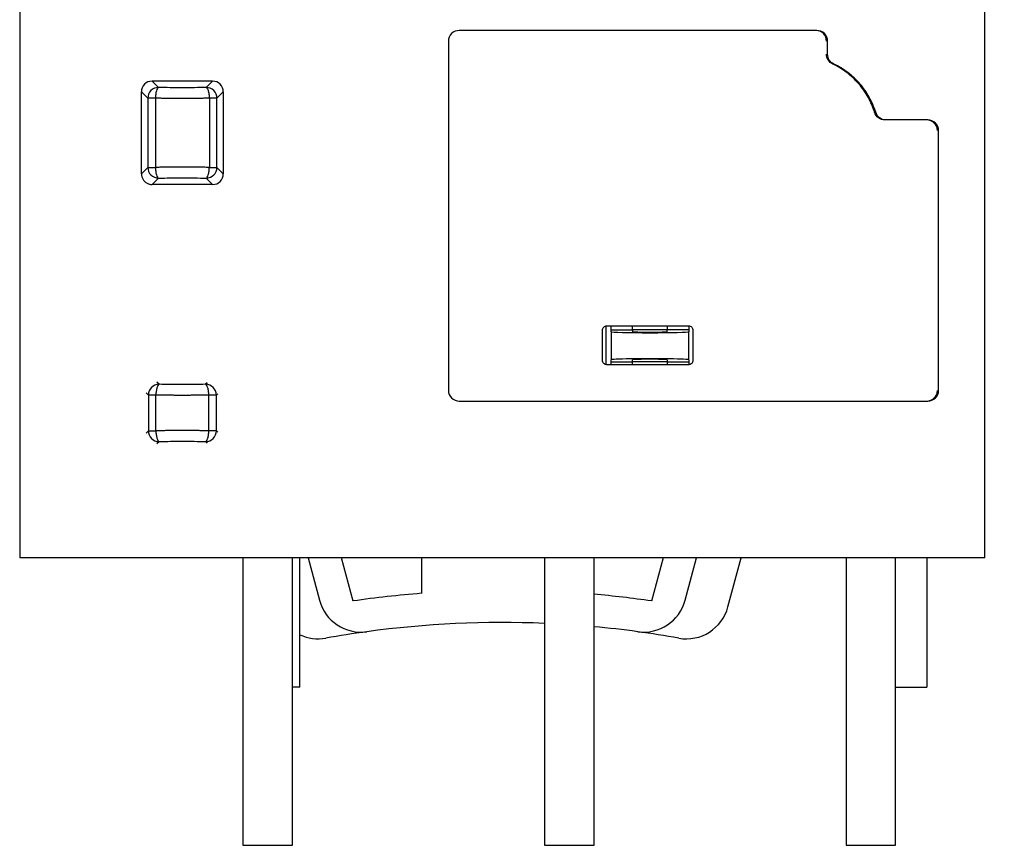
# Model space of a CAD drawing. Header units: inches. Extents: x 0.5 to 21.5, y 0.5 to 16.5.
# Tile 3 of 11: x 4.9 to 6.7, y 4.7 to 6.2. Entities that reach past the tile are written whole.
import ezdxf

# ---------------------------------------------------------------- set-up
doc = ezdxf.new("R2010")
doc.units = ezdxf.units.IN
doc.header["$LTSCALE"] = 2
doc.header["$MEASUREMENT"] = 0
doc.layers.add('DIMENSIONS', color=140, linetype='Continuous', lineweight=25)
doc.styles.add('SLDTEXTSTYLE0', font='TXT', dxfattribs={"width": 0.7})
doc.dimstyles.new('SLDDIMSTYLE0', dxfattribs={"dimtxt": 0.169922, "dimasz": 0.26, "dimexe": 0, "dimexo": 0.0625, "dimgap": 0.04248, "dimtad": 0, "dimtih": 1, "dimtoh": 1, "dimrnd": 1e-09, "dimzin": 12, "dimdsep": 46, "dimtxsty": 'SLDTEXTSTYLE0', "dimsah": 1, "dimcen": 0.09, "dimadec": 0, "dimazin": 3, "dimtfac": 1, "dimtofl": 0, "dimtmove": 0, "dimatfit": 3, "dimfxl": 0, "dimfrac": 2, "dimtolj": 1, "dimtzin": 12, "dimarcsym": 0})

# ---------------------------------------------------------------- blocks, each defined once
blk = doc.blocks.new('_D')
at = {"layer": 'DIMENSIONS'}
for p, q in [((6.7292, 7.218), (7.8515, 7.218)), ((7.6015, 7.218), (7.6015, 6.481)), ((7.349, 6.1729), (7.292, 6.1729)), ((7.292, 6.1729), (7.292, 5.9028)), ((7.854, 6.1729), (7.911, 6.1729)), ((7.911, 6.1729), (7.911, 5.9028)), ((7.292, 5.9028), (7.349, 5.9028)), ((7.911, 5.9028), (7.854, 5.9028)), ((7.6015, 5.1904), (7.6015, 5.8648)), ((6.7292, 5.1904), (7.8515, 5.1904))]:
    blk.add_line(p, q, dxfattribs=at)
for points in [[(7.6015, 7.218), (7.5615, 6.958), (7.6415, 6.958)], [(7.6015, 5.1904), (7.6415, 5.4504), (7.5615, 5.4504)]]:
    blk.add_solid(points, dxfattribs=at)
at = {"layer": 'DIMENSIONS', "char_height": 0.16667, "attachment_point": 1, "style": 'SLDTEXTSTYLE0'}
for s, insert in [('2.03', (7.349, 6.4258)), ('51.5', (7.349, 6.1177))]:
    blk.add_mtext(s, dxfattribs=dict(at, insert=insert))

msp = doc.modelspace()

# ---------------------------------------------------------------- linework, layer by layer
for p, q in [((4.8654, 6.1934), (4.8654, 5.1904)), ((6.6292, 5.1904), (6.6292, 6.1934)), ((6.3201, 6.154), (5.6686, 6.154)), ((6.3221, 6.154), (5.6686, 6.154)), ((5.6489, 6.1343), (5.6489, 5.4965)), ((6.3418, 6.1105), (6.3418, 6.1343)), ((5.1191, 6.0499), (5.1075, 6.0615)), ((5.1075, 6.0615), (5.1075, 6.0615)), ((5.2178, 6.0615), (5.1075, 6.0615)), ((5.2178, 6.0615), (5.2062, 6.0499)), ((5.2178, 6.0615), (5.2178, 6.0615)), ((5.0879, 6.0419), (5.0995, 6.0303)), ((5.0879, 6.0418), (5.0879, 6.0419)), ((5.0879, 5.971), (5.0879, 6.0418)), ((5.0995, 6.0303), (5.0995, 5.9038)), ((5.1134, 6.0303), (5.1038, 6.0303)), ((5.1134, 6.0303), (5.1134, 5.9038)), ((5.212, 6.0303), (5.212, 5.9038)), ((5.2258, 6.0303), (5.212, 6.0303)), ((5.2258, 6.0303), (5.2375, 6.0419)), ((5.2258, 5.9038), (5.2258, 6.0303)), ((5.2375, 6.0419), (5.2375, 6.0418)), ((5.2375, 6.0418), (5.2375, 5.8922)), ((6.5229, 5.9906), (6.4465, 5.9906)), ((6.5249, 5.9906), (6.4485, 5.9906)), ((5.0879, 5.8922), (5.0879, 5.971)), ((6.5445, 5.4965), (6.5445, 5.971)), ((5.0995, 5.9038), (5.0879, 5.8921)), ((5.0995, 5.9038), (5.1038, 5.9038)), ((5.1038, 5.9038), (5.1134, 5.9038)), ((5.2375, 5.8921), (5.2258, 5.9038)), ((5.0879, 5.8921), (5.0879, 5.8922)), ((5.1075, 5.8725), (5.1191, 5.8842)), ((5.2062, 5.8842), (5.2178, 5.8725)), ((5.2375, 5.8922), (5.2375, 5.8921)), ((5.2178, 5.8725), (5.1075, 5.8725)), ((5.1075, 5.8725), (5.1075, 5.8725)), ((5.2178, 5.8725), (5.2178, 5.8725)), ((5.9363, 5.614), (5.9363, 5.5437)), ((5.9382, 5.6143), (6.0879, 5.6143)), ((5.9461, 5.6073), (5.9461, 5.6143)), ((5.9855, 5.6073), (5.9855, 5.6143)), ((6.0485, 5.6143), (6.0485, 5.6073)), ((6.0879, 5.6143), (6.0879, 5.6073)), ((5.9304, 5.5513), (5.9304, 5.6064)), ((5.9461, 5.6037), (5.9461, 5.6073)), ((5.9461, 5.6073), (5.9855, 5.6073)), ((5.9461, 5.6037), (5.9461, 5.5524)), ((5.9855, 5.6076), (6.0485, 5.6076)), ((5.9855, 5.6073), (5.9855, 5.6037)), ((6.0485, 5.6037), (6.0485, 5.6073)), ((6.0879, 5.6073), (6.0485, 5.6073)), ((6.0879, 5.6073), (6.0879, 5.6037)), ((6.0879, 5.5524), (6.0879, 5.6037)), ((6.0957, 5.6064), (6.0957, 5.5513)), ((6.0879, 5.5434), (5.9382, 5.5434)), ((5.9461, 5.5488), (5.9461, 5.5524)), ((5.9461, 5.5488), (5.9855, 5.5488)), ((5.9461, 5.5434), (5.9461, 5.5488)), ((5.9855, 5.5488), (5.9855, 5.5524)), ((5.9855, 5.5434), (5.9855, 5.5488)), ((6.0485, 5.5485), (5.9855, 5.5485)), ((6.0485, 5.5524), (6.0485, 5.5488)), ((6.0485, 5.5488), (6.0879, 5.5488)), ((6.0485, 5.5488), (6.0485, 5.5434)), ((6.0879, 5.5524), (6.0879, 5.5488)), ((6.0879, 5.5488), (6.0879, 5.5434)), ((5.1201, 5.5075), (5.1163, 5.5113)), ((5.2079, 5.5102), (5.2052, 5.5075)), ((5.0964, 5.492), (5.1005, 5.4879)), ((5.1005, 5.4879), (5.1005, 5.4225)), ((5.1143, 5.4225), (5.1143, 5.4879)), ((5.211, 5.4225), (5.211, 5.4879)), ((5.2205, 5.4879), (5.211, 5.4879)), ((5.2248, 5.4879), (5.2205, 5.4879)), ((5.2248, 5.4879), (5.2273, 5.4904)), ((5.2248, 5.4225), (5.2248, 5.4879)), ((5.6686, 5.4769), (6.5229, 5.4769)), ((5.6686, 5.4769), (6.5249, 5.4769)), ((5.1005, 5.4225), (5.0964, 5.4184)), ((5.1005, 5.4225), (5.1048, 5.4225)), ((5.1048, 5.4225), (5.1143, 5.4225)), ((5.2205, 5.4225), (5.211, 5.4225)), ((5.2273, 5.42), (5.2248, 5.4225)), ((5.1163, 5.3991), (5.1201, 5.4029)), ((5.2052, 5.4029), (5.2079, 5.4002)), ((6.6292, 5.1904), (4.8654, 5.1904)), ((5.2731, 5.1904), (5.2731, 4.6652)), ((5.3637, 4.6652), (5.3637, 5.1904)), ((5.3772, 4.9542), (5.3772, 5.1904)), ((5.3924, 5.1904), (5.4131, 5.1132)), ((5.4747, 5.1116), (5.4535, 5.1904)), ((5.5997, 5.1904), (5.5997, 5.1256)), ((5.8243, 5.1904), (5.8243, 4.6652)), ((5.9149, 4.6652), (5.9149, 5.1904)), ((6.0411, 5.1904), (6.0199, 5.1116)), ((6.0815, 5.1132), (6.1022, 5.1904)), ((6.1597, 5.1008), (6.1837, 5.1904)), ((6.3755, 5.1904), (6.3755, 4.6652)), ((6.466, 4.6652), (6.466, 5.1904)), ((6.5229, 5.1904), (6.5229, 4.9542)), ((5.3772, 4.9542), (5.3637, 4.9542)), ((6.466, 4.9542), (6.5229, 4.9542)), ((5.2731, 4.6652), (5.3637, 4.6652)), ((5.8243, 4.6652), (5.9149, 4.6652)), ((6.3755, 4.6652), (6.466, 4.6652))]:
    msp.add_line(p, q)
at = {"flags": 128}
for points in [[(5.1038, 6.0303), (5.1029, 6.0303), (5.1021, 6.0303), (5.1014, 6.0303), (5.1008, 6.0303), (5.1004, 6.0303), (5.1, 6.0303), (5.0997, 6.0303), (5.0995, 6.0303)], [(5.212, 5.9038), (5.2147, 5.9038), (5.2172, 5.9038), (5.2195, 5.9038), (5.2215, 5.9038), (5.2232, 5.9038), (5.2245, 5.9038), (5.2253, 5.9038), (5.2258, 5.9038)], [(5.1143, 5.4879), (5.1116, 5.4879), (5.1091, 5.4879), (5.1068, 5.4879), (5.1048, 5.4879), (5.1032, 5.4879), (5.1019, 5.4879), (5.101, 5.4879), (5.1005, 5.4879)], [(5.2248, 5.4225), (5.2246, 5.4225), (5.2243, 5.4225), (5.2239, 5.4225), (5.2234, 5.4225), (5.2228, 5.4225), (5.2221, 5.4225), (5.2214, 5.4225), (5.2205, 5.4225)]]:
    msp.add_lwpolyline(points, dxfattribs=at)
for centre, radius, start, end in [((5.1075, 6.0418), 0.0197, 90.2176, 179.7824), ((5.1193, 6.0301), 0.0198, 90.5081, 179.492), ((5.206, 6.0301), 0.0198, 44.9633, 89.5133), ((5.2178, 6.0418), 0.0197, 0.2176, 89.7824), ((5.2061, 6.0301), 0.0198, 0.4867, 45.0367), ((5.1193, 5.904), 0.0198, 180.5081, 269.4919), ((5.206, 5.904), 0.0198, 270.5081, 359.4921), ((5.2178, 5.8922), 0.0197, 270.2176, 359.7824), ((5.1203, 5.4877), 0.0198, 90.5081, 179.492), ((5.205, 5.4877), 0.0198, 0.5081, 89.4919), ((5.1203, 5.4227), 0.0198, 180.5081, 269.4919), ((5.205, 5.4227), 0.0198, 270.5081, 359.492), ((5.4892, 5.1335), 0.0787, 195, 277.7693), ((5.7473, 3.2416), 1.8898, 94.4808, 98.2949), ((5.7473, 3.2416), 1.8898, 81.7051, 84.9132), ((6.0054, 5.1335), 0.0787, 262.2307, 345), ((6.0836, 5.1212), 0.0787, 259.8546, 345), ((5.7473, 3.2416), 1.8307, 87.5892, 97.7693), ((5.7473, 3.2416), 1.8307, 82.2307, 84.7486), ((5.411, 5.1212), 0.0787, 244.6303, 280.1454), ((5.7473, 3.2416), 1.8307, 97.7693, 100.1454), ((5.7473, 3.2416), 1.8307, 79.8546, 82.2307)]:
    msp.add_arc(centre, radius, start, end)
for centre, major_axis, start_param, end_param in [((6.017, 5.6037), (0.0709, 0), 3.141593, 6.283185), ((6.017, 5.6037), (0.0315, 0), 3.141593, 6.283185), ((6.017, 5.5524), (0.0709, 0), 0, 3.141593), ((6.017, 5.5524), (0.0315, 0), 0, 3.141593)]:
    msp.add_ellipse(centre, major_axis=major_axis, ratio=0.026186, start_param=start_param, end_param=end_param)
for points, knots in [([(5.6686, 6.154), (5.6634, 6.154), (5.6583, 6.1519), (5.651, 6.1446), (5.6489, 6.1395), (5.6489, 6.1343)], [0, 0, 0, 0, 0.5, 0.5, 1, 1, 1, 1]), ([(5.6686, 6.154), (5.6634, 6.154), (5.6583, 6.1519), (5.651, 6.1446), (5.6489, 6.1395), (5.6489, 6.1343)], [0, 0, 0, 0, 0.5, 0.5, 1, 1, 1, 1]), ([(6.3398, 6.1343), (6.3398, 6.1396), (6.3377, 6.1447), (6.3304, 6.1519), (6.3253, 6.154), (6.3201, 6.154)], [0, 0, 0, 0, 0.5, 0.5, 1, 1, 1, 1]), ([(6.3418, 6.1343), (6.3418, 6.1396), (6.3396, 6.1447), (6.3324, 6.1519), (6.3273, 6.154), (6.3221, 6.154)], [0, 0, 0, 0, 0.5, 0.5, 1, 1, 1, 1]), ([(6.3511, 6.0927), (6.3477, 6.0943), (6.3449, 6.0968), (6.3409, 6.1031), (6.3398, 6.1068), (6.3398, 6.1105)], [0, 0, 0, 0, 0.5, 0.5, 1, 1, 1, 1]), ([(6.353, 6.0927), (6.3497, 6.0943), (6.3468, 6.0968), (6.3429, 6.1031), (6.3418, 6.1068), (6.3418, 6.1105)], [0, 0, 0, 0, 0.5, 0.5, 1, 1, 1, 1]), ([(6.4277, 6.0045), (6.4247, 6.0142), (6.4207, 6.0233), (6.411, 6.0408), (6.4051, 6.0491), (6.392, 6.0642), (6.3848, 6.071), (6.3688, 6.0831), (6.3602, 6.0884), (6.3511, 6.0927)], [0, 0, 0, 0, 0.25, 0.25, 0.5, 0.5, 0.75, 0.75, 1, 1, 1, 1]), ([(6.4297, 6.0045), (6.4267, 6.0141), (6.4227, 6.0233), (6.413, 6.0408), (6.4071, 6.0491), (6.394, 6.0642), (6.3867, 6.071), (6.3708, 6.0831), (6.3621, 6.0884), (6.353, 6.0927)], [0, 0, 0, 0, 0.25, 0.25, 0.5, 0.5, 0.75, 0.75, 1, 1, 1, 1]), ([(5.1191, 6.0499), (5.1184, 6.0497), (5.1178, 6.0491), (5.1164, 6.047), (5.1157, 6.0455), (5.1146, 6.0417), (5.1142, 6.0395), (5.1136, 6.0349), (5.1134, 6.0325), (5.1134, 6.0303)], [0, 0, 0, 0, 0.25, 0.25, 0.5, 0.5, 0.75, 0.75, 1, 1, 1, 1]), ([(5.2062, 6.0499), (5.1921, 6.0495), (5.1774, 6.0493), (5.1479, 6.0493), (5.1332, 6.0495), (5.1191, 6.0499)], [0, 0, 0, 0, 0.5, 0.5, 1, 1, 1, 1]), ([(5.2062, 6.0499), (5.2064, 6.0498), (5.2069, 6.0496), (5.2076, 6.049), (5.2084, 6.0479), (5.2092, 6.0462), (5.2102, 6.0436), (5.211, 6.04), (5.2116, 6.0364), (5.2118, 6.033), (5.2119, 6.0312), (5.212, 6.0303)], [0, 0, 0, 0, 0.082246, 0.161818, 0.241249, 0.368626, 0.500162, 0.647361, 0.813251, 0.901784, 1, 1, 1, 1]), ([(5.212, 6.0303), (5.2093, 6.0302), (5.2039, 6.0301), (5.1958, 6.0299), (5.1876, 6.0298), (5.1793, 6.0298), (5.171, 6.0297), (5.1627, 6.0297), (5.1543, 6.0297), (5.146, 6.0298), (5.1377, 6.0298), (5.1295, 6.0299), (5.1214, 6.0301), (5.116, 6.0302), (5.1134, 6.0303)], [0, 0, 0, 0, 0.083343, 0.16668, 0.250013, 0.333342, 0.416669, 0.499996, 0.583322, 0.66665, 0.749981, 0.833315, 0.916655, 1, 1, 1, 1]), ([(6.4465, 5.9906), (6.4423, 5.9906), (6.4382, 5.992), (6.4315, 5.9969), (6.429, 6.0004), (6.4277, 6.0045)], [0, 0, 0, 0, 0.5, 0.5, 1, 1, 1, 1]), ([(6.4485, 5.9906), (6.4443, 5.9906), (6.4402, 5.992), (6.4335, 5.9969), (6.4309, 6.0004), (6.4297, 6.0045)], [0, 0, 0, 0, 0.5, 0.5, 1, 1, 1, 1]), ([(6.5426, 5.971), (6.5426, 5.9762), (6.5404, 5.9813), (6.5331, 5.9885), (6.528, 5.9906), (6.5229, 5.9906)], [0, 0, 0, 0, 0.5, 0.5, 1, 1, 1, 1]), ([(6.5445, 5.971), (6.5445, 5.9762), (6.5424, 5.9813), (6.5351, 5.9885), (6.53, 5.9906), (6.5249, 5.9906)], [0, 0, 0, 0, 0.5, 0.5, 1, 1, 1, 1]), ([(5.212, 5.9038), (5.2093, 5.9038), (5.2039, 5.904), (5.1958, 5.9041), (5.1876, 5.9042), (5.1793, 5.9043), (5.171, 5.9043), (5.1626, 5.9044), (5.1543, 5.9043), (5.146, 5.9043), (5.1377, 5.9042), (5.1295, 5.9041), (5.1214, 5.904), (5.116, 5.9038), (5.1134, 5.9038)], [0, 0, 0, 0, 0.083342, 0.166683, 0.250023, 0.333362, 0.416699, 0.500035, 0.583368, 0.6667, 0.750029, 0.833355, 0.916679, 1, 1, 1, 1]), ([(5.1134, 5.9038), (5.1134, 5.9016), (5.1136, 5.8992), (5.1142, 5.8946), (5.1146, 5.8923), (5.1157, 5.8886), (5.1164, 5.887), (5.1178, 5.8849), (5.1184, 5.8844), (5.1191, 5.8842)], [0, 0, 0, 0, 0.25, 0.25, 0.5, 0.5, 0.75, 0.75, 1, 1, 1, 1]), ([(5.2101, 5.8905), (5.2107, 5.8923), (5.2111, 5.8946), (5.2117, 5.8992), (5.2119, 5.9016), (5.212, 5.9038)], [0, 0, 0, 0, 0.5, 0.5, 1, 1, 1, 1]), ([(5.0879, 5.8921), (5.0879, 5.8912), (5.088, 5.8893), (5.0886, 5.8866), (5.0896, 5.884), (5.0909, 5.8815), (5.0926, 5.8793), (5.0946, 5.8773), (5.0968, 5.8756), (5.0993, 5.8743), (5.1019, 5.8733), (5.1047, 5.8727), (5.1065, 5.8726), (5.1075, 5.8725)], [0, 0, 0, 0, 0.0909516, 0.1818777, 0.272784, 0.3636761, 0.4545596, 0.5454404, 0.6363239, 0.727216, 0.8181223, 0.9090484, 1, 1, 1, 1]), ([(5.1191, 5.8842), (5.1332, 5.8845), (5.1479, 5.8847), (5.1774, 5.8847), (5.1921, 5.8845), (5.2062, 5.8842)], [0, 0, 0, 0, 0.5, 0.5, 1, 1, 1, 1]), ([(5.2062, 5.8842), (5.2069, 5.8844), (5.2076, 5.8849), (5.2089, 5.887), (5.2096, 5.8886), (5.2101, 5.8905)], [0, 0, 0, 0, 0.5, 0.5, 1, 1, 1, 1]), ([(5.9304, 5.6064), (5.9304, 5.6085), (5.9312, 5.6105), (5.9341, 5.6134), (5.9362, 5.6143), (5.9382, 5.6143)], [0, 0, 0, 0, 0.5, 0.5, 1, 1, 1, 1]), ([(6.0879, 5.6143), (6.0899, 5.6143), (6.092, 5.6134), (6.0949, 5.6105), (6.0957, 5.6085), (6.0957, 5.6064)], [0, 0, 0, 0, 0.5, 0.5, 1, 1, 1, 1]), ([(5.9382, 5.5434), (5.9362, 5.5434), (5.9341, 5.5442), (5.9312, 5.5471), (5.9304, 5.5492), (5.9304, 5.5513)], [0, 0, 0, 0, 0.5, 0.5, 1, 1, 1, 1]), ([(6.0957, 5.5513), (6.0957, 5.5492), (6.0949, 5.5471), (6.092, 5.5442), (6.0899, 5.5434), (6.0879, 5.5434)], [0, 0, 0, 0, 0.5, 0.5, 1, 1, 1, 1]), ([(5.1201, 5.5075), (5.1195, 5.5073), (5.1188, 5.5067), (5.1174, 5.5046), (5.1167, 5.5031), (5.1162, 5.5012)], [0, 0, 0, 0, 0.5, 0.5, 1, 1, 1, 1]), ([(5.2052, 5.5075), (5.1914, 5.5071), (5.177, 5.5069), (5.1483, 5.5069), (5.1339, 5.5071), (5.1201, 5.5075)], [0, 0, 0, 0, 0.5, 0.5, 1, 1, 1, 1]), ([(5.211, 5.4879), (5.2109, 5.4901), (5.2108, 5.4925), (5.2101, 5.4971), (5.2097, 5.4993), (5.2086, 5.5031), (5.2079, 5.5046), (5.2065, 5.5067), (5.2058, 5.5073), (5.2052, 5.5075)], [0, 0, 0, 0, 0.25, 0.25, 0.5, 0.5, 0.75, 0.75, 1, 1, 1, 1]), ([(5.1162, 5.5012), (5.1156, 5.4993), (5.1152, 5.4971), (5.1145, 5.4925), (5.1144, 5.4901), (5.1143, 5.4879)], [0, 0, 0, 0, 0.5, 0.5, 1, 1, 1, 1]), ([(5.211, 5.4879), (5.2084, 5.4878), (5.2031, 5.4877), (5.1952, 5.4876), (5.1871, 5.4875), (5.179, 5.4874), (5.1708, 5.4873), (5.1627, 5.4873), (5.1545, 5.4873), (5.1463, 5.4874), (5.1382, 5.4875), (5.1301, 5.4876), (5.1222, 5.4877), (5.1169, 5.4878), (5.1143, 5.4879)], [0, 0, 0, 0, 0.083347, 0.166687, 0.250022, 0.333353, 0.416681, 0.500007, 0.583334, 0.66666, 0.749989, 0.833321, 0.916658, 1, 1, 1, 1]), ([(5.6489, 5.4965), (5.6489, 5.4913), (5.651, 5.4863), (5.6583, 5.479), (5.6634, 5.4769), (5.6686, 5.4769)], [0, 0, 0, 0, 0.5, 0.5, 1, 1, 1, 1]), ([(5.6489, 5.4965), (5.6489, 5.4913), (5.651, 5.4863), (5.6583, 5.479), (5.6634, 5.4769), (5.6686, 5.4769)], [0, 0, 0, 0, 0.5, 0.5, 1, 1, 1, 1]), ([(6.5229, 5.4769), (6.528, 5.4769), (6.5331, 5.4789), (6.5404, 5.4862), (6.5426, 5.4913), (6.5426, 5.4965)], [0, 0, 0, 0, 0.5, 0.5, 1, 1, 1, 1]), ([(6.5249, 5.4769), (6.53, 5.4769), (6.5351, 5.4789), (6.5424, 5.4862), (6.5445, 5.4913), (6.5445, 5.4965)], [0, 0, 0, 0, 0.5, 0.5, 1, 1, 1, 1]), ([(5.211, 5.4225), (5.2084, 5.4226), (5.2031, 5.4227), (5.1952, 5.4228), (5.1871, 5.423), (5.179, 5.423), (5.1708, 5.4231), (5.1626, 5.4231), (5.1545, 5.4231), (5.1463, 5.423), (5.1382, 5.423), (5.1301, 5.4228), (5.1222, 5.4227), (5.1169, 5.4226), (5.1143, 5.4225)], [0, 0, 0, 0, 0.083342, 0.166683, 0.250023, 0.333361, 0.416699, 0.500034, 0.583368, 0.666699, 0.750029, 0.833355, 0.916679, 1, 1, 1, 1]), ([(5.1143, 5.4225), (5.1144, 5.4203), (5.1145, 5.4179), (5.1152, 5.4133), (5.1156, 5.4111), (5.1167, 5.4073), (5.1174, 5.4058), (5.1188, 5.4037), (5.1195, 5.4031), (5.1201, 5.4029)], [0, 0, 0, 0, 0.25, 0.25, 0.5, 0.5, 0.75, 0.75, 1, 1, 1, 1]), ([(5.2052, 5.4029), (5.2058, 5.4031), (5.2065, 5.4037), (5.2079, 5.4058), (5.2086, 5.4073), (5.2097, 5.4111), (5.2101, 5.4133), (5.2108, 5.4179), (5.2109, 5.4203), (5.211, 5.4225)], [0, 0, 0, 0, 0.25, 0.25, 0.5, 0.5, 0.75, 0.75, 1, 1, 1, 1]), ([(5.1201, 5.4029), (5.1339, 5.4033), (5.1483, 5.4035), (5.177, 5.4035), (5.1914, 5.4033), (5.2052, 5.4029)], [0, 0, 0, 0, 0.5, 0.5, 1, 1, 1, 1])]:
    msp.add_open_spline(points, degree=3, knots=knots)

# ---------------------------------------------------------------- dimensions: what is measured, and where the dimension line sits
at = {"layer": 'DIMENSIONS'}
dim = msp.add_linear_dim(base=(7.6015, 5.1904), p1=(6.6292, 7.218), p2=(6.6292, 5.1904), angle=90, dimstyle='SLDDIMSTYLE0', dxfattribs=at)
dim.commit()
dim.dimension.update_dxf_attribs({"geometry": '_D', "text_midpoint": (7.6015, 6.1729), "dimtype": 160})

doc.saveas('drawing.dxf')
